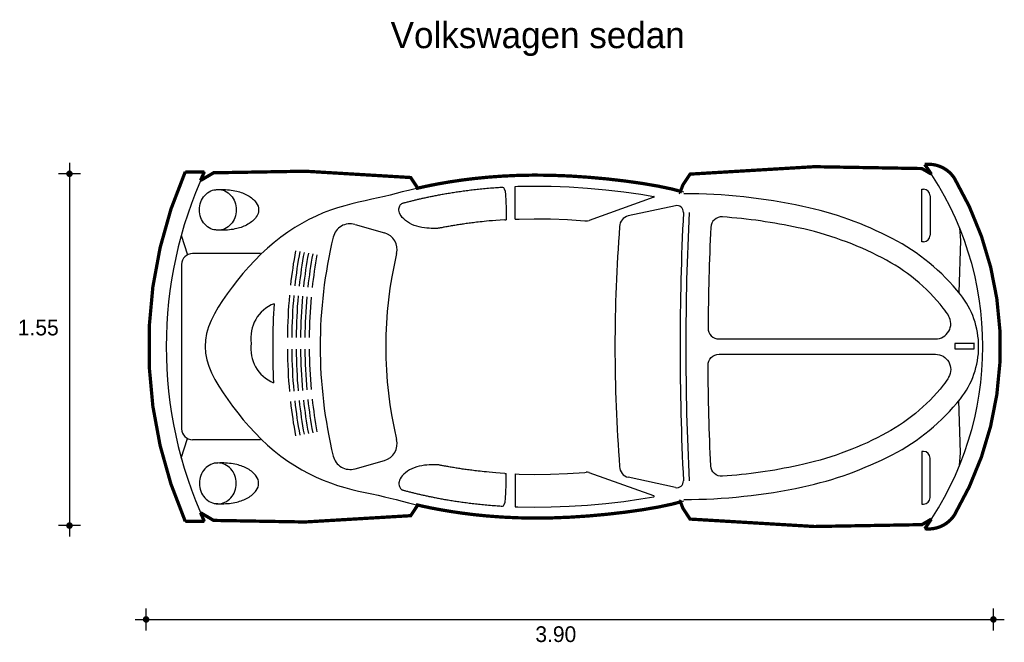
# Model space of a CAD drawing. Extents: x -1.68 to 2.83, y 1.26 to 4.11.
import ezdxf

# ---------------------------------------------------------------- set-up
doc = ezdxf.new("R2010")
doc.units = 0
doc.header["$MEASUREMENT"] = 0
for name, color, linetype in [('BORDE', 2, 'CONTINUOUS'), ('COTAS', 6, 'CONTINUOUS'), ('DIBUJO', 5, 'CONTINUOUS'), ('TEXTO', 4, 'CONTINUOUS')]:
    doc.layers.add(name, color=color, linetype=linetype)

msp = doc.modelspace()

# ---------------------------------------------------------------- linework, layer by layer
at = {"layer": 'BORDE', "const_width": 0.015}
msp.add_lwpolyline([(-0.8313, 3.4121), (-0.9189, 3.4121, 0.208712), (-0.9189, 1.8121), (-0.8313, 1.8121, -0.005625), (-0.8488, 1.8516), (-0.7889, 1.8163), (-0.37, 1.8091), (0.1138, 1.838), (0.1416, 1.8799), (0.1443, 1.8869), (0.1684, 1.8814), (0.2058, 1.8735), (0.2477, 1.8656), (0.2947, 1.8576), (0.3468, 1.8499), (0.4039, 1.8427), (0.4657, 1.8365), (0.5323, 1.8316), (0.6033, 1.8283), (0.6788, 1.8268), (0.7584, 1.8277), (0.8419, 1.831), (0.9273, 1.8366), (1.0126, 1.8444), (1.0958, 1.8539), (1.1747, 1.865), (1.2472, 1.8774), (1.3113, 1.8909), (1.3493, 1.901), (1.3604, 1.8717), (1.3932, 1.8224), (1.9624, 1.7884), (2.4551, 1.7969), (2.498, 1.8221, -0.009248), (2.4679, 1.7781, 0.283315), (2.6035, 1.8403, 0.272863), (2.6035, 3.3839, 0.283315), (2.4679, 3.4461, -0.009248), (2.498, 3.4021), (2.4551, 3.4274), (1.9624, 3.4359), (1.3932, 3.4019), (1.3604, 3.3525), (1.3493, 3.3232), (1.3113, 3.3333), (1.2472, 3.3468), (1.1747, 3.3592), (1.0958, 3.3703), (1.0126, 3.3799), (0.9273, 3.3876), (0.8419, 3.3933), (0.7584, 3.3966), (0.6788, 3.3974), (0.6033, 3.396), (0.5323, 3.3926), (0.4657, 3.3877), (0.4039, 3.3815), (0.3468, 3.3744), (0.2947, 3.3667), (0.2477, 3.3587), (0.2058, 3.3507), (0.1684, 3.3428), (0.1443, 3.3373), (0.1416, 3.3444), (0.1138, 3.3863), (-0.37, 3.4152), (-0.7889, 3.408), (-0.8488, 3.3727, -0.005625)], format="xyb", close=True, dxfattribs=at)
at = {"layer": 'COTAS'}
for p, q in [((-1.4489, 3.4533), (-1.4489, 1.7425)), ((-1.3989, 3.4033), (-1.4989, 3.4033)), ((-1.3989, 1.7925), (-1.4989, 1.7925)), ((-1.0981, 1.3129), (-1.0981, 1.4129)), ((2.7824, 1.3129), (2.7824, 1.4129)), ((-1.1481, 1.3629), (2.8324, 1.3629))]:
    msp.add_line(p, q, dxfattribs=at)
at = {"layer": 'COTAS', "const_width": 0.015}
for points in [[(-1.4564, 3.4033, 1), (-1.4414, 3.4033, 1)], [(-1.4564, 1.7925, 1), (-1.4414, 1.7925, 1)], [(-1.1056, 1.3629, 1), (-1.0906, 1.3629, 1)], [(2.7749, 1.3629, 1), (2.7899, 1.3629, 1)]]:
    msp.add_lwpolyline(points, format="xyb", close=True, dxfattribs=at)
at = {"layer": 'DIBUJO'}
for p, q in [((-0.9189, 3.4121), (-0.8313, 3.4121)), ((0.5917, 3.3454), (0.605, 3.346)), ((0.5917, 3.1952), (0.5917, 3.3454)), ((0.605, 3.346), (0.679, 3.3474)), ((0.679, 3.3474), (0.7572, 3.3466)), ((0.7572, 3.3466), (0.8392, 3.3433)), ((0.8392, 3.3433), (0.9234, 3.3378)), ((0.9234, 3.3378), (1.0075, 3.3301)), ((1.2275, 3.2957), (0.9304, 3.1893)), ((1.0075, 3.3301), (1.0895, 3.3207)), ((1.0895, 3.3207), (1.167, 3.3098)), ((1.167, 3.3098), (1.2272, 3.2995)), ((2.4539, 3.0923), (2.4539, 3.333)), ((2.4539, 3.333), (2.4625, 3.333)), ((2.4925, 3.303), (2.4925, 3.1223)), ((1.3265, 3.2574), (1.1101, 3.2103)), ((-0.1413, 3.1716), (-0.0065, 3.1333)), ((0.5444, 3.193), (0.5517, 3.1933)), ((0.5917, 3.1952), (0.6099, 3.1961)), ((0.6099, 3.1961), (0.6796, 3.1974)), ((0.6796, 3.1974), (0.7534, 3.1966)), ((0.7534, 3.1966), (0.8313, 3.1935)), ((0.8313, 3.1935), (0.9117, 3.1882)), ((0.9117, 3.1882), (0.9176, 3.1877)), ((2.4625, 3.0923), (2.4539, 3.0923)), ((-0.5747, 3.0385), (-0.8853, 3.0385)), ((-0.9353, 2.9885), (-0.9353, 2.2357)), ((2.6053, 2.6258), (2.6053, 2.602)), ((2.6944, 2.6258), (2.6053, 2.6258)), ((2.6944, 2.602), (2.6944, 2.6287)), ((2.6053, 2.602), (2.6944, 2.602)), ((-0.5747, 2.1857), (-0.8853, 2.1857)), ((2.4539, 2.1319), (2.4539, 1.8913)), ((2.4625, 2.1319), (2.4539, 2.1319)), ((-0.1413, 2.0527), (-0.0065, 2.0909)), ((2.4925, 1.9213), (2.4925, 2.1019)), ((0.5444, 2.0313), (0.5517, 2.0309)), ((0.7534, 2.0276), (0.8313, 2.0307)), ((0.8313, 2.0307), (0.9117, 2.036)), ((0.9117, 2.036), (0.9176, 2.0366)), ((1.2275, 1.9286), (0.9304, 2.0349)), ((0.5917, 2.029), (0.5917, 1.8789)), ((0.5917, 2.029), (0.6099, 2.0282)), ((0.6099, 2.0282), (0.6796, 2.0269)), ((0.6796, 2.0269), (0.7534, 2.0276)), ((1.3265, 1.9669), (1.1101, 2.0139)), ((0.9234, 1.8865), (1.0075, 1.8941)), ((1.0075, 1.8941), (1.0895, 1.9035)), ((1.0895, 1.9035), (1.167, 1.9144)), ((1.167, 1.9144), (1.2272, 1.9247)), ((0.5917, 1.8789), (0.605, 1.8782)), ((0.605, 1.8782), (0.679, 1.8768)), ((0.679, 1.8768), (0.7572, 1.8777)), ((0.7572, 1.8777), (0.8392, 1.8809)), ((0.8392, 1.8809), (0.9234, 1.8865)), ((2.4539, 1.8913), (2.4625, 1.8913)), ((-0.9189, 1.8121), (-0.8313, 1.8121))]:
    msp.add_line(p, q, dxfattribs=at)
for points in [[(1.345, 3.3121), (1.3604, 3.3525), (1.3932, 3.4019), (1.9624, 3.4359), (2.4551, 3.4274), (2.498, 3.4021)], [(0.1443, 3.3373), (0.1416, 3.3444), (0.1138, 3.3863), (-0.37, 3.4152), (-0.7889, 3.408), (-0.8488, 3.3727)], [(1.3648, 3.3191), (1.3113, 3.3333), (1.2472, 3.3468), (1.1747, 3.3592), (1.0958, 3.3703), (1.0126, 3.3799), (0.9273, 3.3876), (0.8419, 3.3933), (0.7584, 3.3966), (0.6788, 3.3974), (0.6033, 3.396), (0.5323, 3.3926), (0.4657, 3.3877), (0.4039, 3.3815), (0.3468, 3.3744), (0.2947, 3.3667), (0.2477, 3.3587), (0.2058, 3.3507), (0.1684, 3.3428), (0.1346, 3.3351), (0.1037, 3.3275), (0.0749, 3.3201), (0.0474, 3.3129), (0.0204, 3.306), (-0.0069, 3.2994), (-0.0351, 3.293), (-0.0643, 3.2867), (-0.0944, 3.2802), (-0.1252, 3.2733), (-0.1566, 3.2658), (-0.1886, 3.2573), (-0.221, 3.2477), (-0.2536, 3.2367), (-0.2865, 3.224), (-0.3194, 3.2098), (-0.3523, 3.1938), (-0.3851, 3.1762), (-0.4176, 3.1569), (-0.4497, 3.136), (-0.4813, 3.1133), (-0.5123, 3.089), (-0.5426, 3.063), (-0.572, 3.0355), (-0.6006, 3.0068), (-0.6282, 2.9772), (-0.6547, 2.9469), (-0.68, 2.916), (-0.7041, 2.885), (-0.7268, 2.854), (-0.748, 2.8232), (-0.7675, 2.7926), (-0.7849, 2.7622), (-0.7998, 2.732), (-0.8119, 2.7019), (-0.8209, 2.6719), (-0.8265, 2.642), (-0.8283, 2.6121), (-0.8261, 2.5822), (-0.8201, 2.5523), (-0.8107, 2.5223), (-0.7982, 2.4923), (-0.783, 2.462), (-0.7654, 2.4317), (-0.7458, 2.4011), (-0.7245, 2.3703), (-0.7018, 2.3392), (-0.6779, 2.3082), (-0.6528, 2.2774), (-0.6265, 2.247), (-0.5992, 2.2174), (-0.5709, 2.1887), (-0.5417, 2.1613), (-0.5117, 2.1353), (-0.4809, 2.1109), (-0.4494, 2.0883), (-0.4174, 2.0673), (-0.385, 2.048), (-0.3523, 2.0304), (-0.3194, 2.0145), (-0.2865, 2.0002), (-0.2536, 1.9876), (-0.221, 1.9765), (-0.1886, 1.9669), (-0.1566, 1.9584), (-0.1252, 1.9509), (-0.0944, 1.944), (-0.0643, 1.9375), (-0.0351, 1.9312), (-0.0069, 1.9249), (0.0204, 1.9182), (0.0474, 1.9113), (0.0749, 1.9041), (0.1037, 1.8967), (0.1346, 1.8892), (0.1684, 1.8814), (0.2058, 1.8735), (0.2477, 1.8656), (0.2947, 1.8576), (0.3468, 1.8499), (0.4039, 1.8427), (0.4657, 1.8365), (0.5323, 1.8316), (0.6033, 1.8283), (0.6788, 1.8268), (0.7584, 1.8277), (0.8419, 1.831), (0.9273, 1.8366), (1.0126, 1.8444), (1.0958, 1.8539), (1.1747, 1.865), (1.2472, 1.8774), (1.3113, 1.8909), (1.3648, 1.9052)], [(0.5444, 3.193), (0.5229, 3.1914), (0.5041, 3.1899), (0.4878, 3.1885), (0.4737, 3.1873), (0.4613, 3.1861), (0.4504, 3.185), (0.4406, 3.184), (0.4317, 3.1831), (0.4233, 3.1822), (0.4155, 3.1813), (0.408, 3.1804), (0.4008, 3.1795), (0.394, 3.1787), (0.3874, 3.1778), (0.3809, 3.177), (0.3746, 3.1761), (0.3684, 3.1753), (0.3623, 3.1744), (0.3562, 3.1735), (0.3502, 3.1727), (0.3443, 3.1718), (0.3384, 3.1709), (0.3326, 3.17), (0.3269, 3.1691), (0.3213, 3.1682), (0.3157, 3.1673), (0.3103, 3.1664), (0.3048, 3.1655), (0.2995, 3.1646), (0.2943, 3.1637), (0.2891, 3.1628), (0.284, 3.1618), (0.279, 3.1609), (0.2741, 3.16), (0.2693, 3.1592), (0.2647, 3.1583), (0.2604, 3.1575), (0.2563, 3.1567), (0.2525, 3.156), (0.2491, 3.1553), (0.246, 3.1547), (0.243, 3.1542), (0.24, 3.1537), (0.2366, 3.1534), (0.2327, 3.1531), (0.228, 3.153), (0.2224, 3.1529), (0.2155, 3.153), (0.2073, 3.1533), (0.1978, 3.1537), (0.1874, 3.1545), (0.1763, 3.1558), (0.1647, 3.1575), (0.1529, 3.1598), (0.1411, 3.1629), (0.1296, 3.1668), (0.1186, 3.1715), (0.1082, 3.177), (0.0985, 3.183), (0.0897, 3.1896), (0.0819, 3.1965), (0.0751, 3.2035), (0.0695, 3.2106), (0.0652, 3.2176), (0.0622, 3.2243), (0.0605, 3.2307), (0.0598, 3.2367), (0.0599, 3.2423), (0.0608, 3.2474), (0.0622, 3.252), (0.0639, 3.2561), (0.0658, 3.2595), (0.0676, 3.2623), (0.0696, 3.2645), (0.0715, 3.2662), (0.0736, 3.2675), (0.0758, 3.2685), (0.0783, 3.2694), (0.0809, 3.2701), (0.0839, 3.2709), (0.0872, 3.2717), (0.0907, 3.2726), (0.0945, 3.2735), (0.0985, 3.2745), (0.1025, 3.2756), (0.1067, 3.2766), (0.1109, 3.2777), (0.115, 3.2787), (0.1191, 3.2797), (0.1231, 3.2807), (0.1271, 3.2817), (0.131, 3.2827), (0.1349, 3.2836), (0.1388, 3.2846), (0.1427, 3.2855), (0.1466, 3.2865), (0.1506, 3.2874), (0.1546, 3.2883), (0.1587, 3.2893), (0.1628, 3.2902), (0.1669, 3.2912), (0.1711, 3.2921), (0.1754, 3.2931), (0.1797, 3.294), (0.1841, 3.295), (0.1885, 3.2959), (0.193, 3.2969), (0.1975, 3.2978), (0.2022, 3.2988), (0.2068, 3.2998), (0.2116, 3.3007), (0.2164, 3.3017), (0.2213, 3.3027), (0.2262, 3.3036), (0.2312, 3.3046), (0.2363, 3.3056), (0.2415, 3.3065), (0.2467, 3.3075), (0.252, 3.3085), (0.2574, 3.3095), (0.2629, 3.3104), (0.2684, 3.3114), (0.2741, 3.3124), (0.2798, 3.3134), (0.2856, 3.3143), (0.2914, 3.3153), (0.2974, 3.3163), (0.3034, 3.3172), (0.3095, 3.3182), (0.3157, 3.3192), (0.3219, 3.3201), (0.3283, 3.321), (0.3347, 3.322), (0.3412, 3.3229), (0.3477, 3.3238), (0.3544, 3.3247), (0.3611, 3.3256), (0.3679, 3.3265), (0.3748, 3.3274), (0.3817, 3.3283), (0.3887, 3.3292), (0.3958, 3.33), (0.403, 3.3308), (0.4102, 3.3317), (0.4176, 3.3325), (0.4249, 3.3333), (0.4324, 3.334), (0.44, 3.3348), (0.4476, 3.3356), (0.4552, 3.3363), (0.463, 3.337), (0.4708, 3.3377), (0.4787, 3.3384), (0.4866, 3.339), (0.4944, 3.3396), (0.5019, 3.3402), (0.5092, 3.3407), (0.5161, 3.3413), (0.5226, 3.3417), (0.5285, 3.3421), (0.5338, 3.3422), (0.5385, 3.3404), (0.5424, 3.3351), (0.5457, 3.3244), (0.5483, 3.3067), (0.5502, 3.2801), (0.5513, 3.2429), (0.5517, 3.1933)], [(-0.9368, 3.1226), (-0.909, 3.0325)], [(2.6273, 3.1563), (2.6311, 3.098), (2.6245, 2.8591)], [(2.6273, 2.0679), (2.6311, 2.1263), (2.6245, 2.3652)], [(-0.9368, 2.1016), (-0.909, 2.1917)], [(0.5444, 2.0313), (0.5229, 2.0329), (0.5041, 2.0344), (0.4878, 2.0357), (0.4737, 2.037), (0.4613, 2.0381), (0.4504, 2.0392), (0.4406, 2.0402), (0.4317, 2.0412), (0.4233, 2.0421), (0.4155, 2.043), (0.408, 2.0439), (0.4008, 2.0447), (0.394, 2.0456), (0.3874, 2.0464), (0.3809, 2.0473), (0.3746, 2.0481), (0.3684, 2.049), (0.3623, 2.0498), (0.3562, 2.0507), (0.3502, 2.0516), (0.3443, 2.0525), (0.3384, 2.0534), (0.3326, 2.0542), (0.3269, 2.0551), (0.3213, 2.056), (0.3157, 2.0569), (0.3103, 2.0579), (0.3048, 2.0588), (0.2995, 2.0597), (0.2943, 2.0606), (0.2891, 2.0615), (0.284, 2.0624), (0.279, 2.0633), (0.2741, 2.0642), (0.2693, 2.0651), (0.2647, 2.0659), (0.2604, 2.0668), (0.2563, 2.0675), (0.2525, 2.0683), (0.2491, 2.0689), (0.246, 2.0695), (0.243, 2.0701), (0.24, 2.0705), (0.2366, 2.0709), (0.2327, 2.0711), (0.228, 2.0713), (0.2224, 2.0713), (0.2155, 2.0712), (0.2073, 2.071), (0.1978, 2.0705), (0.1874, 2.0697), (0.1763, 2.0685), (0.1647, 2.0668), (0.1529, 2.0644), (0.1411, 2.0614), (0.1296, 2.0575), (0.1186, 2.0528), (0.1082, 2.0473), (0.0985, 2.0412), (0.0897, 2.0346), (0.0819, 2.0278), (0.0751, 2.0207), (0.0695, 2.0136), (0.0652, 2.0067), (0.0622, 2), (0.0605, 1.9936), (0.0598, 1.9876), (0.0599, 1.982), (0.0608, 1.9768), (0.0622, 1.9722), (0.0639, 1.9682), (0.0658, 1.9647), (0.0676, 1.962), (0.0696, 1.9598), (0.0715, 1.9581), (0.0736, 1.9567), (0.0758, 1.9557), (0.0783, 1.9549), (0.0809, 1.9541), (0.0839, 1.9534), (0.0872, 1.9526), (0.0907, 1.9517), (0.0945, 1.9507), (0.0985, 1.9497), (0.1025, 1.9487), (0.1067, 1.9476), (0.1109, 1.9466), (0.115, 1.9455), (0.1191, 1.9445), (0.1231, 1.9435), (0.1271, 1.9425), (0.131, 1.9416), (0.1349, 1.9406), (0.1388, 1.9397), (0.1427, 1.9387), (0.1466, 1.9378), (0.1506, 1.9368), (0.1546, 1.9359), (0.1587, 1.935), (0.1628, 1.934), (0.1669, 1.9331), (0.1711, 1.9321), (0.1754, 1.9312), (0.1797, 1.9302), (0.1841, 1.9293), (0.1885, 1.9283), (0.193, 1.9274), (0.1975, 1.9264), (0.2022, 1.9254), (0.2068, 1.9245), (0.2116, 1.9235), (0.2164, 1.9225), (0.2213, 1.9216), (0.2262, 1.9206), (0.2312, 1.9196), (0.2363, 1.9187), (0.2415, 1.9177), (0.2467, 1.9167), (0.252, 1.9157), (0.2574, 1.9148), (0.2629, 1.9138), (0.2684, 1.9128), (0.2741, 1.9118), (0.2798, 1.9109), (0.2856, 1.9099), (0.2914, 1.9089), (0.2974, 1.908), (0.3034, 1.907), (0.3095, 1.906), (0.3157, 1.9051), (0.3219, 1.9041), (0.3283, 1.9032), (0.3347, 1.9023), (0.3412, 1.9013), (0.3477, 1.9004), (0.3544, 1.8995), (0.3611, 1.8986), (0.3679, 1.8977), (0.3748, 1.8968), (0.3817, 1.8959), (0.3887, 1.8951), (0.3958, 1.8942), (0.403, 1.8934), (0.4102, 1.8926), (0.4176, 1.8918), (0.4249, 1.891), (0.4324, 1.8902), (0.44, 1.8894), (0.4476, 1.8887), (0.4552, 1.888), (0.463, 1.8873), (0.4708, 1.8866), (0.4787, 1.8859), (0.4866, 1.8852), (0.4944, 1.8846), (0.5019, 1.884), (0.5092, 1.8835), (0.5161, 1.883), (0.5226, 1.8825), (0.5285, 1.8821), (0.5338, 1.8821), (0.5385, 1.8838), (0.5424, 1.8892), (0.5457, 1.8998), (0.5483, 1.9176), (0.5502, 1.9442), (0.5513, 1.9814), (0.5517, 2.0309)], [(1.345, 1.9121), (1.3604, 1.8717), (1.3932, 1.8224), (1.9624, 1.7884), (2.4551, 1.7969), (2.498, 1.8221)], [(0.1443, 1.8869), (0.1416, 1.8799), (0.1138, 1.838), (-0.37, 1.8091), (-0.7889, 1.8163), (-0.8488, 1.8516)]]:
    msp.add_lwpolyline(points, dxfattribs=at)
for points in [[(-0.7695, 3.3317, -0.107796), (-0.7376, 3.3248, -0.101871), (-0.7098, 3.3043, -0.094477), (-0.6916, 3.2744, -0.08984), (-0.685, 3.2382, -0.08984), (-0.6916, 3.202, -0.094477), (-0.7098, 3.1721, -0.101871), (-0.7376, 3.1517, -0.107796), (-0.7695, 3.1448, -0.107796), (-0.8015, 3.1517, -0.101871), (-0.8293, 3.1721, -0.094477), (-0.8475, 3.202, -0.08984), (-0.8541, 3.2382, -0.08984), (-0.8475, 3.2744, -0.094477), (-0.8293, 3.3043, -0.101871), (-0.8015, 3.3248, -0.107796)], [(-0.7695, 1.8925, 0.107796), (-0.7376, 1.8995, 0.101871), (-0.7098, 1.9199, 0.094477), (-0.6916, 1.9498, 0.08984), (-0.685, 1.986, 0.08984), (-0.6916, 2.0222, 0.094477), (-0.7098, 2.0521, 0.101871), (-0.7376, 2.0725, 0.107796), (-0.7695, 2.0795, 0.107796), (-0.8015, 2.0725, 0.101871), (-0.8293, 2.0521, 0.094477), (-0.8475, 2.0222, 0.08984), (-0.8541, 1.986, 0.08984), (-0.8475, 1.9498, 0.094477), (-0.8293, 1.9199, 0.101871), (-0.8015, 1.8995, 0.107796)]]:
    msp.add_lwpolyline(points, format="xyb", close=True, dxfattribs=at)
for points in [[(-0.7883, 3.3294, -0.031076), (-0.7509, 3.3317, -0.056623), (-0.6832, 3.324, -0.070361), (-0.6319, 3.3043, -0.106157), (-0.5934, 3.2706, -0.161513), (-0.5827, 3.2382, -0.161513), (-0.5934, 3.2058, -0.106157), (-0.6319, 3.1721, -0.070361), (-0.6832, 3.1524, -0.056623), (-0.7509, 3.1448, -0.056623)], [(1.3648, 1.9121, 0.05294), (1.9099, 1.97, 0.066796), (2.3194, 2.1171, 0.104986), (2.6311, 2.3731, 0.170122), (2.7148, 2.6121, 0.170122), (2.6311, 2.8512, 0.104986), (2.3194, 3.1071, 0.066796), (1.9099, 3.2542, 0.05294), (1.3648, 3.3121, 0.05294)], [(2.5789, 2.7502, 0.041122), (2.553, 2.7887, 0.104986), (2.2734, 3.0183, 0.066796), (1.8889, 3.1565, 0.035222), (1.5412, 3.2059, 0.421801), (1.4877, 3.1582, 0.009473), (1.4758, 2.6974, 0.416267), (1.5258, 2.647), (2.5172, 2.647, 0.581493), (2.5774, 2.7528, 0.581493)], [(-0.7509, 3.1448, -0.031076), (-0.7883, 3.1471, -0.070361)], [(2.5789, 2.4741, -0.041122), (2.553, 2.4355, -0.104986), (2.2734, 2.2059, -0.066796), (1.8889, 2.0678, -0.035222), (1.5412, 2.0184, -0.421801), (1.4877, 2.066, -0.009473), (1.4758, 2.5269, -0.416267), (1.5258, 2.5772), (2.5172, 2.5772, -0.581493), (2.5774, 2.4715, -0.581493)], [(-0.7883, 1.8948, 0.031076), (-0.7509, 1.8925, 0.056623), (-0.6832, 1.9002, 0.070361), (-0.6319, 1.9199, 0.106157), (-0.5934, 1.9536, 0.161513), (-0.5827, 1.986, 0.161513), (-0.5934, 2.0184, 0.106157), (-0.6319, 2.0521, 0.070361), (-0.6832, 2.0718, 0.056623), (-0.7509, 2.0795, 0.056623)], [(-0.7509, 2.0795, 0.031076), (-0.7883, 2.0772, 0.070361)]]:
    msp.add_lwpolyline(points, format="xyb", dxfattribs=at)
for centre, radius, start, end in [((2.4853, 3.305), 0.1422, 26.6552, 97.0055), ((1.2945, 2.6121), 1.4396, 324.5978, 35.4022), ((0.9141, 2.6121), 2, 156.4218, 203.5782), ((0.9141, 2.6121), 1.92, 155.3757, 204.6243), ((1.2945, 2.6121), 1.5196, 329.4752, 29.863), ((1.2268, 3.2976), 0.002, 289.6972, 80.2848), ((2.4625, 3.303), 0.03, 0, 90), ((1.3328, 3.2281), 0.03, 357.1057, 102.2678), ((1.1207, 3.1615), 0.05, 102.2678, 180), ((1.1207, 3.1615), 0.05, 102.2678, 180), ((13.5155, 2.6121), 12.1682, 177.10567, 182.89433), ((13.5419, 2.6121), 12.1682, 177.10567, 182.89433), ((-0.1632, 3.0946), 0.08, 74.1577, 166.3932), ((0.9203, 3.2176), 0.03, 264.8299, 289.6972), ((8.1318, 2.6121), 7.0825, 175.55142, 184.44858), ((1.8302, 2.6121), 2.131, 166.3932, 193.6068), ((-0.0284, 3.0564), 0.08, 346.557, 74.1577), ((-0.0284, 3.0564), 0.08, 346.557, 74.1577), ((2.4625, 3.1223), 0.03, 270, 0), ((-0.8853, 2.9885), 0.05, 90, 180), ((1.8302, 2.642), 2.281, 169.6837, 173.6792), ((1.8302, 2.642), 2.261, 169.6837, 173.6792), ((1.8302, 2.642), 2.241, 169.6837, 173.6792), ((1.8302, 2.642), 2.221, 169.6837, 173.6792), ((1.8302, 2.642), 2.201, 169.6837, 173.6792), ((1.8302, 2.642), 2.181, 169.6837, 173.6792), ((1.8302, 2.6121), 1.831, 166.557, 193.443), ((1.8302, 2.642), 2.281, 174.824, 179.6871), ((1.8302, 2.642), 2.261, 174.824, 179.6871), ((1.8302, 2.642), 2.241, 174.824, 179.6871), ((1.8302, 2.642), 2.221, 174.824, 179.6871), ((-0.451, 2.6525), 0.1675, 111.3369, 188.7612), ((2.6419, 2.6075), 3.1603, 176.355, 182.923), ((1.8302, 2.642), 2.201, 174.824, 179.6871), ((1.8302, 2.642), 2.181, 174.824, 179.6871), ((-0.451, 2.6014), 0.1675, 171.2388, 247.8226), ((1.8302, 2.6121), 2.281, 180.3129, 185.176), ((1.8302, 2.6121), 2.261, 180.3129, 185.176), ((1.8302, 2.6121), 2.241, 180.3129, 185.176), ((1.8302, 2.6121), 2.221, 180.3129, 185.176), ((1.8302, 2.6121), 2.201, 180.3129, 185.176), ((1.8302, 2.6121), 2.181, 180.3129, 185.176), ((1.8302, 2.6121), 2.281, 186.3208, 190.3163), ((1.8302, 2.6121), 2.261, 186.3208, 190.3163), ((1.8302, 2.6121), 2.241, 186.3208, 190.3163), ((1.8302, 2.6121), 2.221, 186.3208, 190.3163), ((1.8302, 2.6121), 2.201, 186.3208, 190.3163), ((1.8302, 2.6121), 2.181, 186.3208, 190.3163), ((-0.8853, 2.2357), 0.05, 180, 270), ((-0.0284, 2.1679), 0.08, 285.8423, 13.443), ((2.4625, 2.1019), 0.03, 0, 90), ((-0.1632, 2.1296), 0.08, 193.6068, 285.8423), ((0.9203, 2.0067), 0.03, 70.3028, 95.1701), ((1.1207, 2.0628), 0.05, 180, 257.7322), ((1.3328, 1.9962), 0.03, 257.7322, 2.8943), ((1.2268, 1.9267), 0.002, 279.7152, 70.3028), ((2.4625, 1.9213), 0.03, 270, 0), ((2.4853, 1.9192), 0.1422, 262.9945, 333.3448)]:
    msp.add_arc(centre, radius, start, end, dxfattribs=at)

# ---------------------------------------------------------------- texts
at = {"layer": 'COTAS'}
for s, p in [('1.55', (-1.6856, 2.6634)), ('3.90', (0.6846, 1.2594))]:
    msp.add_text(s, height=0.072, dxfattribs=at).set_placement(p)
at = {"layer": 'TEXTO'}
msp.add_text('Volkswagen sedan', height=0.12, dxfattribs=at).set_placement((0.0218, 3.9787))

doc.saveas('drawing.dxf')
